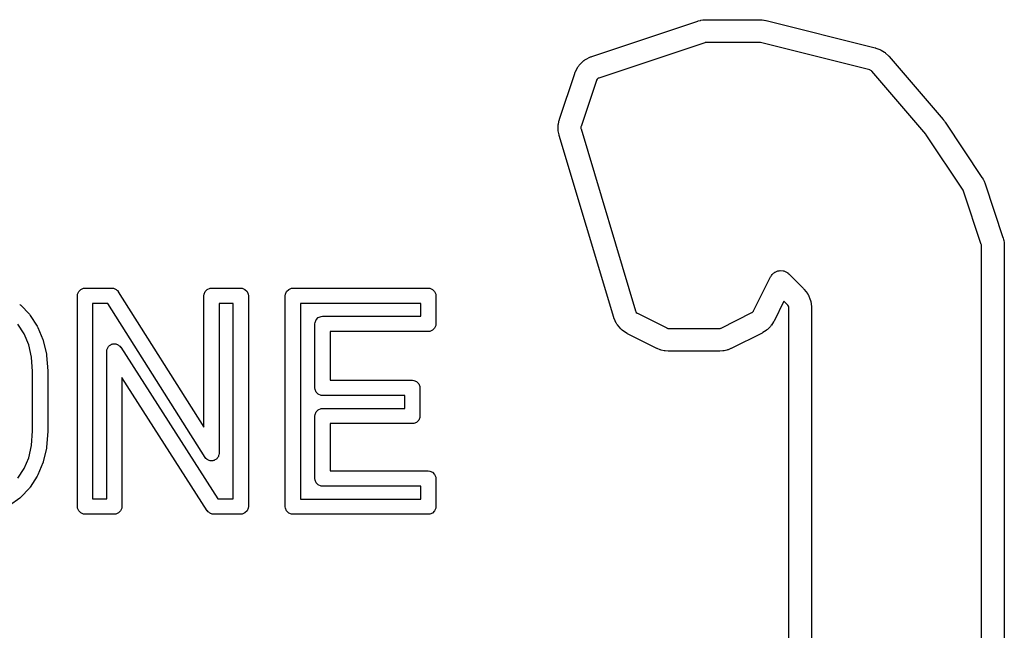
# Model space of a CAD drawing. Extents: x 2.04 to 3.55, y -5.99 to -1.11.
# Tile 12 of 12: x 2.8 to 3.31, y -1.42 to -1.11. Entities that reach past the tile are written whole.
import ezdxf

# ---------------------------------------------------------------- set-up
doc = ezdxf.new("R2010")
doc.units = 0
doc.header["$MEASUREMENT"] = 0
doc.layers.add('BLACK', color=7, linetype='CONTINUOUS')

msp = doc.modelspace()

# ---------------------------------------------------------------- linework, layer by layer
at = {"layer": 'BLACK', "linetype": 'CONTINUOUS'}
for p, q in [((3.09374, -1.12627), (3.14872, -1.10794)), ((3.14872, -1.10794), (3.14882, -1.10792)), ((3.14882, -1.10792), (3.14892, -1.10788)), ((3.14892, -1.10788), (3.14995, -1.1076)), ((3.14995, -1.1076), (3.15016, -1.10756)), ((3.15016, -1.10756), (3.15036, -1.10751)), ((3.15036, -1.10751), (3.15142, -1.10734)), ((3.15142, -1.10734), (3.15163, -1.10732)), ((3.15163, -1.10732), (3.15184, -1.10729)), ((3.15184, -1.10729), (3.1529, -1.10723)), ((3.1529, -1.10723), (3.153, -1.10724)), ((3.153, -1.10724), (3.15311, -1.10723)), ((3.15311, -1.10723), (3.18083, -1.10723)), ((3.18083, -1.10723), (3.18083, -1.10723)), ((3.18083, -1.10723), (3.18091, -1.10724)), ((3.18091, -1.10724), (3.18099, -1.10723)), ((3.18099, -1.10723), (3.1818, -1.10726)), ((3.1818, -1.10726), (3.18196, -1.10729)), ((3.18196, -1.10729), (3.18212, -1.10729)), ((3.18212, -1.10729), (3.18293, -1.10739)), ((3.18293, -1.10739), (3.18309, -1.10743)), ((3.18309, -1.10743), (3.18325, -1.10744)), ((3.18325, -1.10744), (3.18405, -1.10761)), ((3.18405, -1.10761), (3.18412, -1.10763)), ((3.18412, -1.10763), (3.1842, -1.10764)), ((3.1842, -1.10764), (3.24077, -1.12179)), ((3.15245, -1.11915), (3.09748, -1.13747)), ((3.15256, -1.11911), (3.15245, -1.11915)), ((3.15245, -1.11915), (3.15245, -1.11915)), ((3.15245, -1.11915), (3.15245, -1.11915)), ((3.15278, -1.11906), (3.15256, -1.11911)), ((3.153, -1.11904), (3.15278, -1.11906)), ((3.15311, -1.11904), (3.153, -1.11904)), ((3.18083, -1.11904), (3.15311, -1.11904)), ((3.15311, -1.11904), (3.15311, -1.11904)), ((3.15311, -1.11904), (3.15311, -1.11904)), ((3.18092, -1.11904), (3.18083, -1.11904)), ((3.18083, -1.11904), (3.18083, -1.11904)), ((3.18083, -1.11904), (3.18083, -1.11904)), ((3.18109, -1.11905), (3.18092, -1.11904)), ((3.18125, -1.11908), (3.18109, -1.11905)), ((3.18134, -1.1191), (3.18125, -1.11908)), ((3.2379, -1.13324), (3.18134, -1.1191)), ((3.18134, -1.1191), (3.18134, -1.1191)), ((3.24077, -1.12179), (3.24077, -1.12179)), ((3.24077, -1.12179), (3.24077, -1.12179)), ((3.24077, -1.12179), (3.24096, -1.12185)), ((3.24096, -1.12185), (3.24116, -1.1219)), ((3.24116, -1.1219), (3.24308, -1.1226)), ((3.24308, -1.1226), (3.24311, -1.12261)), ((3.24311, -1.12261), (3.24312, -1.12261)), ((3.24312, -1.12261), (3.24345, -1.12278)), ((3.24345, -1.12278), (3.24378, -1.12293)), ((3.24378, -1.12293), (3.24379, -1.12294)), ((3.24379, -1.12294), (3.24381, -1.12295)), ((3.24381, -1.12295), (3.24555, -1.12403)), ((3.08948, -1.12862), (3.08974, -1.12841)), ((3.08974, -1.12841), (3.08981, -1.12833)), ((3.08981, -1.12833), (3.08994, -1.12824)), ((3.08994, -1.12824), (3.09007, -1.12813)), ((3.09007, -1.12813), (3.09017, -1.1281)), ((3.09017, -1.1281), (3.09045, -1.12791)), ((3.09045, -1.12791), (3.09318, -1.1265)), ((3.09318, -1.1265), (3.09346, -1.12639)), ((3.09346, -1.12639), (3.09374, -1.12627)), ((3.24555, -1.12403), (3.24557, -1.12405)), ((3.24557, -1.12405), (3.24559, -1.12405)), ((3.24559, -1.12405), (3.24588, -1.12428)), ((3.24588, -1.12428), (3.24617, -1.1245)), ((3.24617, -1.1245), (3.24617, -1.12451)), ((3.24617, -1.12451), (3.24619, -1.12452)), ((3.24619, -1.12452), (3.24768, -1.12593)), ((3.24768, -1.12593), (3.24773, -1.12599)), ((3.24773, -1.12599), (3.24776, -1.12601)), ((3.24776, -1.12601), (3.2478, -1.12607)), ((3.2478, -1.12607), (3.24781, -1.12609)), ((3.24781, -1.12609), (3.24796, -1.12623)), ((3.24796, -1.12623), (3.27598, -1.15892)), ((3.08518, -1.1345), (3.08659, -1.13177)), ((3.08659, -1.13177), (3.08678, -1.13149)), ((3.08678, -1.13149), (3.08682, -1.13139)), ((3.08682, -1.13139), (3.08692, -1.13126)), ((3.08692, -1.13126), (3.08701, -1.13113)), ((3.08701, -1.13113), (3.08709, -1.13106)), ((3.08709, -1.13106), (3.08731, -1.13079)), ((3.08731, -1.13079), (3.08948, -1.12862)), ((3.23812, -1.1333), (3.2379, -1.13324)), ((3.2379, -1.13324), (3.2379, -1.13324)), ((3.23851, -1.13349), (3.23812, -1.1333)), ((3.23885, -1.13375), (3.23851, -1.13349)), ((3.07701, -1.15886), (3.08495, -1.13506)), ((3.08495, -1.13506), (3.08507, -1.13478)), ((3.08507, -1.13478), (3.08518, -1.1345)), ((3.09626, -1.13848), (3.09616, -1.13879)), ((3.09664, -1.13796), (3.09626, -1.13848)), ((3.09716, -1.13758), (3.09664, -1.13796)), ((3.09747, -1.13747), (3.09716, -1.13758)), ((3.09748, -1.13747), (3.09747, -1.13747)), ((3.09747, -1.13747), (3.09747, -1.13747)), ((3.23899, -1.13391), (3.23885, -1.13375)), ((3.26702, -1.16661), (3.23899, -1.13391)), ((3.23899, -1.13391), (3.23899, -1.13391)), ((3.09615, -1.1388), (3.08822, -1.1626)), ((3.09616, -1.13879), (3.09615, -1.13879)), ((3.09615, -1.13879), (3.09615, -1.1388)), ((3.0769, -1.15925), (3.07695, -1.15912)), ((3.07695, -1.15907), (3.07699, -1.15897)), ((3.07695, -1.15912), (3.07695, -1.15907)), ((3.07699, -1.15897), (3.07701, -1.15886)), ((3.07701, -1.15886), (3.07701, -1.15886)), ((3.07701, -1.15886), (3.07701, -1.15886)), ((3.27598, -1.15892), (3.27601, -1.15896)), ((3.27601, -1.15896), (3.27603, -1.15898)), ((3.27603, -1.15898), (3.27629, -1.15929)), ((3.07634, -1.16407), (3.07637, -1.16203)), ((3.07634, -1.16409), (3.07634, -1.16407)), ((3.07634, -1.1641), (3.07634, -1.16409)), ((3.07637, -1.16447), (3.07634, -1.1641)), ((3.07637, -1.162), (3.07641, -1.16164)), ((3.07637, -1.16201), (3.07637, -1.162)), ((3.07637, -1.16203), (3.07637, -1.16201)), ((3.07641, -1.16164), (3.07646, -1.16127)), ((3.07646, -1.16124), (3.0769, -1.15925)), ((3.07646, -1.16126), (3.07646, -1.16124)), ((3.07646, -1.16127), (3.07646, -1.16126)), ((3.08815, -1.1628), (3.0881, -1.16323)), ((3.0881, -1.16323), (3.08814, -1.16366)), ((3.08814, -1.16366), (3.0882, -1.16386)), ((3.0882, -1.16264), (3.08815, -1.1628)), ((3.08821, -1.16264), (3.0882, -1.16264)), ((3.0882, -1.16386), (3.11647, -1.25811)), ((3.08822, -1.1626), (3.08821, -1.16263)), ((3.08821, -1.16263), (3.08821, -1.16264)), ((3.08822, -1.1626), (3.08822, -1.1626)), ((3.27629, -1.15929), (3.27633, -1.15936)), ((3.27633, -1.15936), (3.27639, -1.15942)), ((3.27639, -1.15942), (3.27663, -1.15974)), ((3.27663, -1.15974), (3.27667, -1.15981)), ((3.27667, -1.15981), (3.27672, -1.15987)), ((3.27672, -1.15987), (3.27695, -1.16019)), ((3.27695, -1.16019), (3.27697, -1.16023)), ((3.27697, -1.16023), (3.27699, -1.16026)), ((3.27699, -1.16026), (3.27699, -1.16026)), ((3.27699, -1.16026), (3.277, -1.16026)), ((3.277, -1.16026), (3.29613, -1.18896)), ((3.0764, -1.16484), (3.07637, -1.16447)), ((3.07641, -1.16485), (3.0764, -1.16484)), ((3.07641, -1.16487), (3.07641, -1.16485)), ((3.07679, -1.16687), (3.07641, -1.16487)), ((3.07679, -1.16688), (3.07679, -1.16687)), ((3.0768, -1.1669), (3.07679, -1.16688)), ((3.07685, -1.16707), (3.0768, -1.1669)), ((3.0768, -1.1669), (3.0768, -1.1669)), ((3.07689, -1.16726), (3.07685, -1.16707)), ((3.10516, -1.26152), (3.07689, -1.16726)), ((3.26704, -1.16664), (3.26702, -1.16661)), ((3.26702, -1.16661), (3.26702, -1.16661)), ((3.26702, -1.16661), (3.26702, -1.16661)), ((3.2671, -1.16671), (3.26704, -1.16664)), ((3.26715, -1.16678), (3.2671, -1.16671)), ((3.26717, -1.16681), (3.26715, -1.16678)), ((3.28631, -1.19552), (3.26717, -1.16681)), ((3.26717, -1.16681), (3.26717, -1.16681)), ((3.26717, -1.16681), (3.26717, -1.16681)), ((3.26717, -1.16681), (3.26717, -1.16681)), ((3.26717, -1.16681), (3.26717, -1.16681)), ((3.29613, -1.18896), (3.29613, -1.18896)), ((3.29613, -1.18896), (3.29613, -1.18896)), ((3.29613, -1.18896), (3.29613, -1.18897)), ((3.29613, -1.18897), (3.29615, -1.18899)), ((3.29615, -1.18899), (3.29616, -1.189)), ((3.29616, -1.189), (3.29619, -1.18906)), ((3.29619, -1.18906), (3.29623, -1.18911)), ((3.29623, -1.18911), (3.29668, -1.18987)), ((3.29668, -1.18987), (3.29676, -1.19003)), ((3.29676, -1.19003), (3.29685, -1.19018)), ((3.29685, -1.19018), (3.29724, -1.19097)), ((3.29724, -1.19097), (3.2973, -1.19114)), ((3.2973, -1.19114), (3.29738, -1.19129)), ((3.29738, -1.19129), (3.2977, -1.19212)), ((3.2977, -1.19212), (3.29772, -1.1922)), ((3.29772, -1.1922), (3.29776, -1.19228)), ((3.29776, -1.19228), (3.30701, -1.22003)), ((3.28636, -1.1956), (3.28631, -1.19552)), ((3.28631, -1.19552), (3.28631, -1.19552)), ((3.28645, -1.19576), (3.28636, -1.1956)), ((3.28652, -1.19593), (3.28645, -1.19576)), ((3.28655, -1.19602), (3.28652, -1.19593)), ((3.2958, -1.22377), (3.28655, -1.19602)), ((3.28655, -1.19602), (3.28655, -1.19602)), ((3.30701, -1.22003), (3.30703, -1.22014)), ((3.30703, -1.22014), (3.30707, -1.22024)), ((3.30707, -1.22024), (3.30735, -1.22127)), ((3.29584, -1.22388), (3.2958, -1.22377)), ((3.2958, -1.22377), (3.2958, -1.22377)), ((3.2958, -1.22377), (3.2958, -1.22377)), ((3.2958, -1.22377), (3.2958, -1.22377)), ((3.2958, -1.22377), (3.2958, -1.22377)), ((3.29588, -1.22409), (3.29584, -1.22388)), ((3.29591, -1.22432), (3.29588, -1.22409)), ((3.29591, -1.22443), (3.29591, -1.22432)), ((3.29591, -1.60183), (3.29591, -1.22443)), ((3.29591, -1.22443), (3.29591, -1.22443)), ((3.29591, -1.22443), (3.29591, -1.22443)), ((3.30735, -1.22127), (3.30739, -1.22147)), ((3.30739, -1.22147), (3.30744, -1.22168)), ((3.30744, -1.22168), (3.30761, -1.22273)), ((3.30761, -1.22273), (3.30763, -1.22295)), ((3.30763, -1.22295), (3.30766, -1.22316)), ((3.30766, -1.22316), (3.30771, -1.22422)), ((3.30771, -1.22422), (3.30771, -1.2243)), ((3.30771, -1.2243), (3.30772, -1.22439)), ((3.30772, -1.22439), (3.30772, -1.2244)), ((3.30772, -1.2244), (3.30772, -1.22443)), ((3.30772, -1.22443), (3.30772, -1.60184)), ((3.17773, -1.25811), (3.18653, -1.24049)), ((3.18653, -1.24049), (3.18678, -1.24009)), ((3.18653, -1.24049), (3.18653, -1.24049)), ((3.18678, -1.24009), (3.18694, -1.23984)), ((3.18694, -1.23984), (3.18741, -1.23923)), ((3.18694, -1.23984), (3.18694, -1.23984)), ((3.18741, -1.23923), (3.18795, -1.23867)), ((3.18795, -1.23867), (3.18828, -1.23848)), ((3.18828, -1.23848), (3.18857, -1.23823)), ((3.18857, -1.23823), (3.18874, -1.23815)), ((3.18874, -1.23815), (3.18887, -1.23804)), ((3.18887, -1.23804), (3.18949, -1.23779)), ((3.18887, -1.23804), (3.18887, -1.23804)), ((3.18887, -1.23804), (3.18887, -1.23804)), ((3.18887, -1.23804), (3.18887, -1.23804)), ((3.18949, -1.23779), (3.19029, -1.23745)), ((3.19029, -1.23745), (3.19088, -1.2374)), ((3.19029, -1.23745), (3.19029, -1.23745)), ((3.19029, -1.23745), (3.19029, -1.23745)), ((3.19029, -1.23745), (3.19029, -1.23745)), ((3.19088, -1.2374), (3.19146, -1.23726)), ((3.19146, -1.23726), (3.19146, -1.23726)), ((3.19146, -1.23726), (3.19299, -1.23737)), ((3.19299, -1.23737), (3.19316, -1.23744)), ((3.19316, -1.23744), (3.19334, -1.23745)), ((3.19334, -1.23745), (3.19369, -1.2376)), ((3.19369, -1.2376), (3.19407, -1.23768)), ((3.19407, -1.23768), (3.19476, -1.23804)), ((3.19476, -1.23804), (3.19539, -1.23847)), ((3.19539, -1.23847), (3.19547, -1.23853)), ((3.19547, -1.23853), (3.19599, -1.23896)), ((3.19599, -1.23896), (3.20365, -1.24661)), ((2.82705, -1.2503), (2.82712, -1.24953)), ((2.82705, -1.35956), (2.82705, -1.2503)), ((2.82712, -1.24953), (2.82771, -1.24811)), ((2.82771, -1.24811), (2.8288, -1.24703)), ((2.8288, -1.24703), (2.83022, -1.24644)), ((2.83022, -1.24644), (2.83099, -1.24636)), ((2.83099, -1.24636), (2.8449, -1.24636)), ((2.8449, -1.24636), (2.84496, -1.24637)), ((2.84496, -1.24637), (2.84499, -1.24636)), ((2.84499, -1.24636), (2.84506, -1.24638)), ((2.84506, -1.24638), (2.84566, -1.24644)), ((2.84566, -1.24644), (2.84607, -1.24661)), ((2.84607, -1.24661), (2.84649, -1.2467)), ((2.84649, -1.2467), (2.84677, -1.2469)), ((2.84677, -1.2469), (2.84708, -1.24703)), ((2.84708, -1.24703), (2.84739, -1.24733)), ((2.84739, -1.24733), (2.84775, -1.24759)), ((2.84775, -1.24759), (2.84812, -1.24806)), ((2.84812, -1.24806), (2.84817, -1.24811)), ((2.84817, -1.24811), (2.84818, -1.24814)), ((2.84818, -1.24814), (2.84822, -1.24819)), ((2.84822, -1.24819), (2.89262, -1.31838)), ((2.89262, -1.2503), (2.89269, -1.24953)), ((2.89262, -1.31838), (2.89262, -1.2503)), ((2.89269, -1.24953), (2.89328, -1.24811)), ((2.89328, -1.24811), (2.89437, -1.24703)), ((2.89437, -1.24703), (2.89579, -1.24644)), ((2.89579, -1.24644), (2.89655, -1.24636)), ((2.89655, -1.24636), (2.91175, -1.24636)), ((2.91175, -1.24636), (2.91252, -1.24644)), ((2.91252, -1.24644), (2.91393, -1.24703)), ((2.91393, -1.24703), (2.91502, -1.24811)), ((2.91502, -1.24811), (2.91561, -1.24953)), ((2.91561, -1.24953), (2.91568, -1.2503)), ((2.91568, -1.2503), (2.91568, -1.35956)), ((2.93484, -1.2503), (2.93491, -1.24953)), ((2.93484, -1.35963), (2.93484, -1.2503)), ((2.93491, -1.24953), (2.9355, -1.24811)), ((2.9355, -1.24811), (2.93659, -1.24703)), ((2.93659, -1.24703), (2.93801, -1.24644)), ((2.93801, -1.24644), (2.93878, -1.24636)), ((2.93878, -1.24636), (2.95412, -1.24636)), ((2.95412, -1.24636), (3.00901, -1.24636)), ((3.00901, -1.24636), (3.00978, -1.24644)), ((3.00978, -1.24644), (3.0112, -1.24703)), ((3.0112, -1.24703), (3.01228, -1.24811)), ((3.01228, -1.24811), (3.01287, -1.24953)), ((3.01287, -1.24953), (3.01295, -1.2503)), ((3.01295, -1.2503), (3.01295, -1.26489)), ((3.20365, -1.24661), (3.20365, -1.24662)), ((3.20365, -1.24662), (3.20365, -1.24662)), ((3.20365, -1.24662), (3.20381, -1.24682)), ((3.20381, -1.24682), (3.20399, -1.247)), ((3.20399, -1.247), (3.20557, -1.24907)), ((3.20557, -1.24907), (3.20567, -1.24922)), ((3.20567, -1.24922), (3.20572, -1.24928)), ((3.20572, -1.24928), (3.20584, -1.2495)), ((3.20584, -1.2495), (3.20598, -1.24972)), ((3.20598, -1.24972), (3.206, -1.24979)), ((3.206, -1.24979), (3.20609, -1.24996)), ((3.20609, -1.24996), (3.20708, -1.25236)), ((2.79708, -1.25474), (2.79736, -1.25498)), ((2.79736, -1.25498), (2.79765, -1.25523)), ((2.79765, -1.25523), (2.80211, -1.25989)), ((2.83492, -1.25424), (2.83492, -1.35562)), ((2.84273, -1.25424), (2.83492, -1.25424)), ((2.89323, -1.33407), (2.84273, -1.25424)), ((2.90781, -1.25424), (2.90049, -1.25424)), ((2.90049, -1.25424), (2.90049, -1.33197)), ((2.90781, -1.35562), (2.90781, -1.25424)), ((2.94271, -1.25424), (2.94271, -1.3557)), ((2.95412, -1.25424), (2.94271, -1.25424)), ((3.00507, -1.25424), (2.95412, -1.25424)), ((3.00507, -1.26095), (3.00507, -1.25424)), ((3.19343, -1.2531), (3.18829, -1.26339)), ((3.1953, -1.25497), (3.19343, -1.2531)), ((3.19549, -1.25516), (3.1953, -1.25497)), ((3.1953, -1.25497), (3.1953, -1.25497)), ((3.1953, -1.25497), (3.1953, -1.25497)), ((3.19577, -1.25564), (3.19549, -1.25516)), ((3.19591, -1.25617), (3.19577, -1.25564)), ((3.20708, -1.25236), (3.20713, -1.25254)), ((3.20713, -1.25254), (3.20717, -1.2526)), ((3.20717, -1.2526), (3.20723, -1.25285)), ((3.20723, -1.25285), (3.2073, -1.2531)), ((3.2073, -1.2531), (3.2073, -1.25317)), ((3.2073, -1.25317), (3.20735, -1.25335)), ((3.20735, -1.25335), (3.20768, -1.25592)), ((3.20768, -1.25592), (3.20769, -1.25616)), ((3.20769, -1.25616), (3.20772, -1.25644)), ((2.80211, -1.25989), (2.80233, -1.26018)), ((2.80233, -1.26018), (2.80257, -1.26047)), ((2.80257, -1.26047), (2.80621, -1.26609)), ((2.95193, -1.26161), (2.95335, -1.26103)), ((2.95335, -1.26103), (2.95412, -1.26095)), ((2.95412, -1.26095), (3.00507, -1.26095)), ((3.11647, -1.25811), (3.11648, -1.25813)), ((3.11648, -1.25813), (3.11656, -1.2584)), ((3.11656, -1.2584), (3.11687, -1.25889)), ((3.11687, -1.25889), (3.11729, -1.25927)), ((3.11729, -1.25927), (3.11755, -1.2594)), ((3.11755, -1.2594), (3.11755, -1.2594)), ((3.11755, -1.2594), (3.11755, -1.2594)), ((3.11755, -1.2594), (3.13276, -1.267)), ((3.16086, -1.26701), (3.17679, -1.25904)), ((3.17679, -1.25904), (3.17699, -1.25894)), ((3.17679, -1.25904), (3.17679, -1.25904)), ((3.17679, -1.25904), (3.17679, -1.25904)), ((3.17699, -1.25894), (3.17734, -1.25866)), ((3.17734, -1.25866), (3.17762, -1.25831)), ((3.17762, -1.25831), (3.17772, -1.25811)), ((3.17772, -1.25811), (3.17772, -1.25811)), ((3.17772, -1.25811), (3.17773, -1.25811)), ((3.19591, -1.25645), (3.19591, -1.25617)), ((3.19591, -1.26313), (3.19591, -1.25645)), ((3.19591, -1.25645), (3.19591, -1.25645)), ((3.20772, -1.25644), (3.20772, -1.25644)), ((3.20772, -1.25644), (3.20772, -1.25645)), ((3.20772, -1.25645), (3.20772, -1.26313)), ((2.79941, -1.27008), (2.79616, -1.26506)), ((2.80621, -1.26609), (2.80637, -1.2664)), ((2.95018, -1.26489), (2.95025, -1.26412)), ((2.95018, -1.29805), (2.95018, -1.26489)), ((2.95025, -1.26412), (2.95084, -1.2627)), ((2.95084, -1.2627), (2.95193, -1.26161)), ((3.01287, -1.26566), (3.01228, -1.26708)), ((3.01295, -1.26489), (3.01287, -1.26566)), ((3.10518, -1.26155), (3.10516, -1.26152)), ((3.10518, -1.26157), (3.10518, -1.26155)), ((3.1053, -1.26186), (3.10518, -1.26157)), ((3.10518, -1.26157), (3.10518, -1.26157)), ((3.10537, -1.26205), (3.1053, -1.26186)), ((3.10647, -1.26448), (3.10537, -1.26205)), ((3.10658, -1.26466), (3.10647, -1.26448)), ((3.10661, -1.26474), (3.10658, -1.26466)), ((3.10674, -1.26494), (3.10661, -1.26474)), ((3.10686, -1.26514), (3.10674, -1.26494)), ((3.10692, -1.2652), (3.10686, -1.26514)), ((3.10704, -1.26538), (3.10692, -1.2652)), ((3.10878, -1.26745), (3.10704, -1.26538)), ((3.1864, -1.26621), (3.18489, -1.26772)), ((3.18643, -1.26617), (3.1864, -1.26621)), ((3.18645, -1.26616), (3.18643, -1.26617)), ((3.18667, -1.26588), (3.18645, -1.26616)), ((3.18689, -1.26561), (3.18667, -1.26588)), ((3.1869, -1.26559), (3.18689, -1.26561)), ((3.18693, -1.26555), (3.1869, -1.26559)), ((3.18808, -1.26376), (3.18693, -1.26555)), ((3.18818, -1.26357), (3.18808, -1.26376)), ((3.18829, -1.26339), (3.18818, -1.26357)), ((3.19591, -1.55313), (3.19591, -1.26313)), ((3.20772, -1.26313), (3.20772, -1.55313)), ((2.80174, -1.27565), (2.79941, -1.27008)), ((2.80637, -1.2664), (2.80654, -1.26671)), ((2.80654, -1.26671), (2.80913, -1.27292)), ((3.00901, -1.26882), (2.95805, -1.26882)), ((2.95805, -1.26882), (2.95805, -1.29411)), ((3.00978, -1.26875), (3.00901, -1.26882)), ((3.0112, -1.26816), (3.00978, -1.26875)), ((3.01228, -1.26708), (3.0112, -1.26816)), ((3.10894, -1.2676), (3.10878, -1.26745)), ((3.10898, -1.26767), (3.10894, -1.2676)), ((3.10916, -1.26782), (3.10898, -1.26767)), ((3.10933, -1.26799), (3.10916, -1.26782)), ((3.10941, -1.26803), (3.10933, -1.26799)), ((3.10957, -1.26816), (3.10941, -1.26803)), ((3.1118, -1.26969), (3.10957, -1.26816)), ((3.11183, -1.2697), (3.1118, -1.26969)), ((3.11184, -1.26971), (3.11183, -1.2697)), ((3.11187, -1.26973), (3.11184, -1.26971)), ((3.11201, -1.2698), (3.11187, -1.26973)), ((3.11221, -1.26994), (3.11201, -1.2698)), ((3.11223, -1.26994), (3.11221, -1.26994)), ((3.11227, -1.26996), (3.11223, -1.26994)), ((3.12748, -1.27757), (3.11227, -1.26996)), ((3.13276, -1.267), (3.13277, -1.26701)), ((3.13277, -1.26701), (3.13291, -1.26708)), ((3.13291, -1.26708), (3.13322, -1.26718)), ((3.13322, -1.26718), (3.13354, -1.26723)), ((3.13354, -1.26723), (3.13371, -1.26723)), ((3.13371, -1.26723), (3.15993, -1.26723)), ((3.15993, -1.26723), (3.15993, -1.26723)), ((3.15993, -1.26723), (3.16009, -1.26723)), ((3.16009, -1.26723), (3.16041, -1.26718)), ((3.16041, -1.26718), (3.16072, -1.26708)), ((3.16072, -1.26708), (3.16086, -1.26701)), ((3.16086, -1.26701), (3.16086, -1.26701)), ((3.18207, -1.26961), (3.16614, -1.27757)), ((3.18225, -1.2695), (3.18207, -1.26961)), ((3.18244, -1.2694), (3.18225, -1.2695)), ((3.18423, -1.26825), (3.18244, -1.2694)), ((3.18427, -1.26822), (3.18423, -1.26825)), ((3.18429, -1.26821), (3.18427, -1.26822)), ((3.18456, -1.26798), (3.18429, -1.26821)), ((3.18484, -1.26777), (3.18456, -1.26798)), ((3.18485, -1.26775), (3.18484, -1.26777)), ((3.18489, -1.26772), (3.18485, -1.26775)), ((2.80321, -1.28205), (2.80174, -1.27565)), ((2.80913, -1.27292), (2.80923, -1.27324)), ((2.80923, -1.27324), (2.80934, -1.27356)), ((2.80934, -1.27356), (2.81095, -1.28059)), ((2.84321, -1.27665), (2.84345, -1.2763)), ((2.84345, -1.2763), (2.84374, -1.27611)), ((2.84374, -1.27611), (2.84399, -1.27587)), ((2.84399, -1.27587), (2.84438, -1.2757)), ((2.84438, -1.2757), (2.84474, -1.27547)), ((2.84474, -1.27547), (2.84509, -1.27541)), ((2.84509, -1.27541), (2.84541, -1.27528)), ((2.84541, -1.27528), (2.84584, -1.27528)), ((2.84584, -1.27528), (2.84626, -1.2752)), ((2.84626, -1.2752), (2.8466, -1.27528)), ((2.8466, -1.27528), (2.84695, -1.27528)), ((2.84695, -1.27528), (2.84734, -1.27544)), ((2.84734, -1.27544), (2.84776, -1.27553)), ((2.84776, -1.27553), (2.84804, -1.27573)), ((2.84804, -1.27573), (2.84837, -1.27587)), ((2.84837, -1.27587), (2.84867, -1.27617)), ((2.84867, -1.27617), (2.84902, -1.27641)), ((2.84902, -1.27641), (2.84941, -1.27691)), ((2.81095, -1.28059), (2.81099, -1.28089)), ((2.81099, -1.28089), (2.81104, -1.28119)), ((2.81104, -1.28119), (2.81161, -1.2892)), ((2.84224, -1.27906), (2.84225, -1.27901)), ((2.84225, -1.27909), (2.84224, -1.27906)), ((2.84224, -1.27914), (2.84225, -1.27909)), ((2.84224, -1.35562), (2.84224, -1.27914)), ((2.84225, -1.27901), (2.84232, -1.27837)), ((2.84232, -1.27837), (2.84248, -1.27798)), ((2.84248, -1.27798), (2.84257, -1.27756)), ((2.84257, -1.27756), (2.84277, -1.27728)), ((2.84277, -1.27728), (2.84291, -1.27695)), ((2.84291, -1.27695), (2.84321, -1.27665)), ((2.84941, -1.27691), (2.84945, -1.27695)), ((2.84945, -1.27695), (2.84946, -1.27698)), ((2.84946, -1.27698), (2.84949, -1.27702)), ((2.84949, -1.27702), (2.89984, -1.35562)), ((3.12749, -1.27757), (3.12748, -1.27757)), ((3.1275, -1.27758), (3.12749, -1.27757)), ((3.12764, -1.27763), (3.1275, -1.27758)), ((3.12777, -1.2777), (3.12764, -1.27763)), ((3.12919, -1.27828), (3.12777, -1.2777)), ((3.12948, -1.27836), (3.12919, -1.27828)), ((3.12977, -1.27846), (3.12948, -1.27836)), ((3.13126, -1.27881), (3.12977, -1.27846)), ((3.13156, -1.27886), (3.13126, -1.27881)), ((3.13186, -1.27891), (3.13156, -1.27886)), ((3.1334, -1.27903), (3.13186, -1.27891)), ((3.13355, -1.27902), (3.1334, -1.27903)), ((3.1337, -1.27904), (3.13355, -1.27902)), ((3.15993, -1.27904), (3.1337, -1.27904)), ((3.1337, -1.27904), (3.1337, -1.27904)), ((3.1337, -1.27904), (3.1337, -1.27904)), ((3.16006, -1.27903), (3.15993, -1.27904)), ((3.16012, -1.27903), (3.16006, -1.27903)), ((3.16017, -1.27903), (3.16012, -1.27903)), ((3.16023, -1.27903), (3.16017, -1.27903)), ((3.16177, -1.27891), (3.16023, -1.27903)), ((3.16206, -1.27886), (3.16177, -1.27891)), ((3.16237, -1.27882), (3.16206, -1.27886)), ((3.16386, -1.27846), (3.16237, -1.27882)), ((3.16415, -1.27836), (3.16386, -1.27846)), ((3.16444, -1.27828), (3.16415, -1.27836)), ((3.16587, -1.2777), (3.16444, -1.27828)), ((3.16588, -1.27769), (3.16587, -1.2777)), ((3.16589, -1.27769), (3.16588, -1.27769)), ((3.16592, -1.27767), (3.16589, -1.27769)), ((3.166, -1.27763), (3.16592, -1.27767)), ((3.16614, -1.27757), (3.166, -1.27763)), ((2.80374, -1.28962), (2.80321, -1.28205)), ((2.80374, -1.32032), (2.80374, -1.28962)), ((2.81161, -1.2892), (2.8116, -1.28934)), ((2.8116, -1.28934), (2.81162, -1.28948)), ((2.81162, -1.28948), (2.81162, -1.32046)), ((2.89437, -1.36168), (2.85012, -1.29259)), ((2.85012, -1.29259), (2.85012, -1.35956)), ((2.95805, -1.29411), (3.00074, -1.29411)), ((3.00074, -1.29411), (3.0015, -1.29419)), ((3.0015, -1.29419), (3.00292, -1.29477)), ((3.00292, -1.29477), (3.00401, -1.29586)), ((3.00401, -1.29586), (3.0046, -1.29728)), ((2.95025, -1.29882), (2.95018, -1.29805)), ((2.95084, -1.30024), (2.95025, -1.29882)), ((2.95193, -1.30132), (2.95084, -1.30024)), ((2.95335, -1.30191), (2.95193, -1.30132)), ((2.95412, -1.30199), (2.95335, -1.30191)), ((2.9968, -1.30199), (2.95412, -1.30199)), ((2.9968, -1.3087), (2.9968, -1.30199)), ((3.0046, -1.29728), (3.00467, -1.29805)), ((3.00467, -1.29805), (3.00467, -1.31264)), ((2.95018, -1.31264), (2.95025, -1.31187)), ((2.95025, -1.31187), (2.95084, -1.31045)), ((2.95084, -1.31045), (2.95193, -1.30936)), ((2.95193, -1.30936), (2.95335, -1.30878)), ((2.95335, -1.30878), (2.95412, -1.3087)), ((2.95412, -1.3087), (2.9968, -1.3087)), ((2.95018, -1.34504), (2.95018, -1.31264)), ((3.00074, -1.31657), (2.95805, -1.31657)), ((2.95805, -1.31657), (2.95805, -1.34111)), ((3.0015, -1.3165), (3.00074, -1.31657)), ((3.00292, -1.31591), (3.0015, -1.3165)), ((3.00401, -1.31482), (3.00292, -1.31591)), ((3.0046, -1.3134), (3.00401, -1.31482)), ((3.00467, -1.31264), (3.0046, -1.3134)), ((2.80321, -1.32783), (2.80374, -1.32032)), ((2.81161, -1.32073), (2.81104, -1.32869)), ((2.81162, -1.32046), (2.8116, -1.32059)), ((2.8116, -1.32059), (2.81161, -1.32073)), ((2.80174, -1.33423), (2.80321, -1.32783)), ((2.81095, -1.32929), (2.80934, -1.33632)), ((2.81099, -1.32899), (2.81095, -1.32929)), ((2.81104, -1.32869), (2.81099, -1.32899)), ((2.90042, -1.33273), (2.90025, -1.33314)), ((2.90047, -1.33213), (2.90042, -1.33273)), ((2.90049, -1.33206), (2.90047, -1.33213)), ((2.90049, -1.33197), (2.90048, -1.33203)), ((2.90048, -1.33203), (2.90049, -1.33206)), ((2.7994, -1.33983), (2.80174, -1.33423)), ((2.80914, -1.33695), (2.80654, -1.34318)), ((2.80923, -1.33663), (2.80914, -1.33695)), ((2.80934, -1.33632), (2.80923, -1.33663)), ((2.89327, -1.33412), (2.89323, -1.33407)), ((2.89328, -1.33415), (2.89327, -1.33412)), ((2.89333, -1.3342), (2.89328, -1.33415)), ((2.8937, -1.33468), (2.89333, -1.3342)), ((2.89406, -1.33493), (2.8937, -1.33468)), ((2.89437, -1.33524), (2.89406, -1.33493)), ((2.89468, -1.33537), (2.89437, -1.33524)), ((2.89496, -1.33556), (2.89468, -1.33537)), ((2.89538, -1.33566), (2.89496, -1.33556)), ((2.89579, -1.33583), (2.89538, -1.33566)), ((2.89612, -1.33583), (2.89579, -1.33583)), ((2.89646, -1.3359), (2.89612, -1.33583)), ((2.89689, -1.33583), (2.89646, -1.3359)), ((2.89732, -1.33583), (2.89689, -1.33583)), ((2.89764, -1.3357), (2.89732, -1.33583)), ((2.89797, -1.33564), (2.89764, -1.3357)), ((2.89834, -1.33541), (2.89797, -1.33564)), ((2.89874, -1.33524), (2.89834, -1.33541)), ((2.89898, -1.335), (2.89874, -1.33524)), ((2.89927, -1.33482), (2.89898, -1.335)), ((2.89952, -1.33446), (2.89927, -1.33482)), ((2.89983, -1.33415), (2.89952, -1.33446)), ((2.89996, -1.33384), (2.89983, -1.33415)), ((2.90015, -1.33356), (2.89996, -1.33384)), ((2.90025, -1.33314), (2.90015, -1.33356)), ((2.79615, -1.34486), (2.7994, -1.33983)), ((2.95805, -1.34111), (3.00901, -1.34111)), ((3.00901, -1.34111), (3.00978, -1.34118)), ((3.00978, -1.34118), (3.0112, -1.34177)), ((3.0112, -1.34177), (3.01228, -1.34286)), ((3.01228, -1.34286), (3.01287, -1.34428)), ((2.80621, -1.3438), (2.80257, -1.34945)), ((2.80637, -1.34349), (2.80621, -1.3438)), ((2.80654, -1.34318), (2.80637, -1.34349)), ((2.95025, -1.34581), (2.95018, -1.34504)), ((2.95084, -1.34723), (2.95025, -1.34581)), ((2.95193, -1.34832), (2.95084, -1.34723)), ((3.01287, -1.34428), (3.01295, -1.34504)), ((3.01295, -1.34504), (3.01295, -1.35963)), ((2.80211, -1.35003), (2.79765, -1.3547)), ((2.80233, -1.34974), (2.80211, -1.35003)), ((2.80257, -1.34945), (2.80233, -1.34974)), ((2.95335, -1.34891), (2.95193, -1.34832)), ((2.95412, -1.34898), (2.95335, -1.34891)), ((3.00507, -1.34898), (2.95412, -1.34898)), ((3.00507, -1.3557), (3.00507, -1.34898)), ((2.79708, -1.35519), (2.79176, -1.35897)), ((2.79737, -1.35494), (2.79708, -1.35519)), ((2.79765, -1.3547), (2.79737, -1.35494)), ((2.83492, -1.35562), (2.84224, -1.35562)), ((2.89984, -1.35562), (2.90781, -1.35562)), ((2.94271, -1.3557), (2.94622, -1.3557)), ((2.94622, -1.3557), (3.00507, -1.3557)), ((2.82712, -1.36033), (2.82705, -1.35956)), ((2.82771, -1.36175), (2.82712, -1.36033)), ((2.8288, -1.36283), (2.82771, -1.36175)), ((2.83022, -1.36342), (2.8288, -1.36283)), ((2.84837, -1.36283), (2.84695, -1.36342)), ((2.84945, -1.36175), (2.84837, -1.36283)), ((2.85004, -1.36033), (2.84945, -1.36175)), ((2.85012, -1.35956), (2.85004, -1.36033)), ((2.8944, -1.36172), (2.89437, -1.36168)), ((2.89441, -1.36175), (2.8944, -1.36172)), ((2.89445, -1.36179), (2.89441, -1.36175)), ((2.89484, -1.36229), (2.89445, -1.36179)), ((2.89519, -1.36253), (2.89484, -1.36229)), ((2.8955, -1.36283), (2.89519, -1.36253)), ((2.89582, -1.36297), (2.8955, -1.36283)), ((2.89611, -1.36317), (2.89582, -1.36297)), ((2.89652, -1.36326), (2.89611, -1.36317)), ((2.89691, -1.36342), (2.89652, -1.36326)), ((2.91393, -1.36283), (2.91252, -1.36342)), ((2.91502, -1.36175), (2.91393, -1.36283)), ((2.91561, -1.36033), (2.91502, -1.36175)), ((2.91568, -1.35956), (2.91561, -1.36033)), ((2.93491, -1.3604), (2.93484, -1.35963)), ((2.9355, -1.36182), (2.93491, -1.3604)), ((2.93659, -1.36291), (2.9355, -1.36182)), ((2.93801, -1.36349), (2.93659, -1.36291)), ((3.0112, -1.36291), (3.00978, -1.36349)), ((3.01228, -1.36182), (3.0112, -1.36291)), ((3.01287, -1.3604), (3.01228, -1.36182)), ((3.01295, -1.35963), (3.01287, -1.3604)), ((2.83099, -1.3635), (2.83022, -1.36342)), ((2.84618, -1.3635), (2.83099, -1.3635)), ((2.84695, -1.36342), (2.84618, -1.3635)), ((2.89755, -1.36348), (2.89691, -1.36342)), ((2.89761, -1.3635), (2.89755, -1.36348)), ((2.89763, -1.36349), (2.89761, -1.3635)), ((2.89768, -1.3635), (2.89763, -1.36349)), ((2.91175, -1.3635), (2.89768, -1.3635)), ((2.91252, -1.36342), (2.91175, -1.3635)), ((2.93878, -1.36357), (2.93801, -1.36349)), ((2.94622, -1.36357), (2.93878, -1.36357)), ((3.00901, -1.36357), (2.94622, -1.36357)), ((3.00978, -1.36349), (3.00901, -1.36357))]:
    msp.add_line(p, q, dxfattribs=at)

doc.saveas('drawing.dxf')
